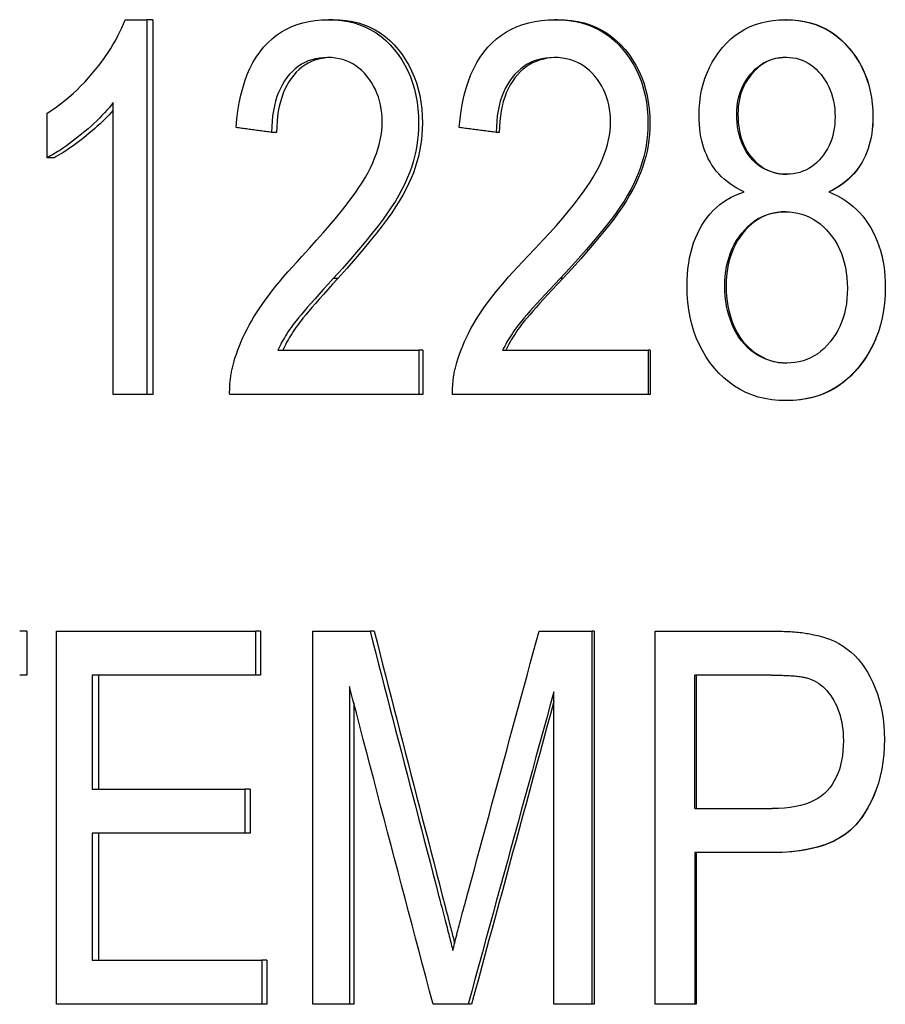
# Model space of a CAD drawing. Header units: millimetres. Extents: x 57 to 3778, y 24 to 492.
# Tile 14 of 16: x 436.7 to 442.59, y 349.5 to 356.2. Entities that reach past the tile are written whole.
import ezdxf

# ---------------------------------------------------------------- set-up
doc = ezdxf.new("R2010")
doc.units = ezdxf.units.MM
doc.layers.add('DETAIL', color=2, linetype='Continuous')

msp = doc.modelspace()

# ---------------------------------------------------------------- linework, layer by layer
at = {"layer": 'DETAIL'}
for p, q in [((437.4213, 356.196), (437.5687, 356.196)), ((437.5687, 356.196), (437.5687, 353.6463)), ((437.6096, 356.1959), (437.5687, 356.1959)), ((437.6096, 356.1959), (437.6096, 353.6463)), ((438.834, 356.1959), (438.8032, 356.1959)), ((440.3628, 356.1959), (440.3448, 356.1959)), ((441.9174, 356.1959), (441.9123, 356.1959)), ((437.34, 353.6463), (437.34, 355.6326)), ((436.8914, 355.257), (436.8914, 355.559)), ((438.4512, 355.4293), (438.4172, 355.4293)), ((439.9661, 355.4293), (439.9448, 355.4293)), ((436.9379, 355.257), (436.8914, 355.257)), ((438.8672, 354.4342), (438.8367, 354.4342)), ((440.3971, 354.4342), (440.3793, 354.4342)), ((438.4595, 353.9463), (439.4193, 353.9463)), ((439.4193, 353.9463), (439.4193, 353.6463)), ((439.4449, 353.9463), (439.4193, 353.9463)), ((439.4449, 353.9463), (439.4449, 353.6463)), ((439.9887, 353.9463), (440.9793, 353.9463)), ((440.9793, 353.9463), (440.9793, 353.6463)), ((440.992, 353.9463), (440.9793, 353.9463)), ((440.992, 353.9463), (440.992, 353.6463)), ((437.5687, 353.6463), (437.34, 353.6463)), ((437.6096, 353.6463), (437.5687, 353.6463)), ((439.4193, 353.6463), (438.1321, 353.6463)), ((439.4449, 353.6463), (439.4193, 353.6463)), ((440.9793, 353.6463), (439.6481, 353.6463)), ((440.992, 353.6463), (440.9793, 353.6463)), ((441.9212, 353.6037), (441.9162, 353.6037)), ((436.7521, 352.0363), (436.704, 352.0363)), ((436.7521, 352.0363), (436.7521, 351.7362)), ((436.9537, 352.0363), (438.3072, 352.0363)), ((436.9537, 349.4963), (436.9537, 352.0363)), ((438.3072, 352.0363), (438.3072, 351.7362)), ((438.3421, 352.0363), (438.3072, 352.0363)), ((438.3421, 352.0363), (438.3421, 351.7362)), ((438.6975, 352.0363), (439.0866, 352.0363)), ((438.6975, 349.4963), (438.6975, 352.0363)), ((439.1151, 352.0363), (439.0866, 352.0363)), ((440.2373, 352.0363), (440.5948, 352.0363)), ((440.5948, 352.0363), (440.5948, 349.4963)), ((440.6108, 352.0363), (440.5948, 352.0363)), ((440.6108, 352.0363), (440.6108, 349.4963)), ((441.0257, 352.0363), (441.7953, 352.0363)), ((441.0257, 349.4963), (441.0257, 352.0363)), ((436.7521, 351.7362), (436.704, 351.7362)), ((437.1959, 351.7362), (437.1959, 350.9599)), ((438.3072, 351.7362), (437.1959, 351.7362)), ((437.2399, 351.7362), (437.2399, 350.9599)), ((438.3421, 351.7362), (438.3072, 351.7362)), ((441.2953, 350.8282), (441.2953, 351.7362)), ((441.8168, 351.7362), (441.2953, 351.7362)), ((441.3055, 351.7362), (441.3055, 350.8282)), ((438.9465, 351.6588), (438.9465, 349.4963)), ((440.3371, 349.4963), (440.3371, 351.622)), ((438.9761, 351.5456), (438.9761, 349.4963)), ((437.1959, 350.9599), (438.236, 350.9599)), ((438.236, 350.9599), (438.236, 350.6598)), ((438.2714, 350.9599), (438.236, 350.9599)), ((438.2714, 350.9599), (438.2714, 350.6598)), ((441.2953, 350.8282), (441.8226, 350.8282)), ((437.1959, 350.6598), (437.1959, 349.7963)), ((438.236, 350.6598), (437.1959, 350.6598)), ((437.2399, 350.6598), (437.2399, 349.7963)), ((438.2714, 350.6598), (438.236, 350.6598)), ((441.2953, 350.5281), (441.2953, 349.4963)), ((441.8187, 350.5281), (441.2953, 350.5281)), ((441.3055, 350.5281), (441.3055, 349.4963)), ((441.8246, 350.5281), (441.8187, 350.5281)), ((437.1959, 349.7963), (438.3512, 349.7963)), ((438.3512, 349.7963), (438.3512, 349.4963)), ((438.3857, 349.7963), (438.3512, 349.7963)), ((438.3857, 349.7963), (438.3857, 349.4963)), ((438.3512, 349.4963), (436.9537, 349.4963)), ((438.3857, 349.4963), (438.3512, 349.4963)), ((438.9465, 349.4963), (438.6975, 349.4963)), ((438.9761, 349.4963), (438.9465, 349.4963)), ((439.7544, 349.4963), (439.5156, 349.4963)), ((439.7773, 349.4963), (439.7544, 349.4963)), ((440.5948, 349.4963), (440.3371, 349.4963)), ((440.6108, 349.4963), (440.5948, 349.4963)), ((441.2953, 349.4963), (441.0257, 349.4963)), ((441.3055, 349.4963), (441.2953, 349.4963))]:
    msp.add_line(p, q, dxfattribs=at)
at = {"layer": 'DETAIL', "flags": 128}
for points in [[(436.8914, 355.559), (436.9222, 355.5797), (436.9523, 355.6011), (436.9819, 355.6233), (437.0108, 355.6462), (437.0391, 355.6699), (437.0668, 355.6943), (437.0939, 355.7194), (437.1203, 355.7453), (437.1461, 355.7719), (437.1712, 355.7993), (437.1957, 355.8274), (437.2196, 355.8562), (437.2425, 355.8853), (437.2644, 355.9143), (437.2852, 355.9431), (437.3048, 355.9718), (437.3233, 356.0003), (437.3407, 356.0287), (437.357, 356.057), (437.3721, 356.0851), (437.3861, 356.113), (437.399, 356.1408), (437.4107, 356.1684), (437.4213, 356.196)], [(438.1758, 355.4622), (438.181, 355.5207), (438.1881, 355.5769), (438.197, 355.6306), (438.2079, 355.6821), (438.2206, 355.7311), (438.2353, 355.7778), (438.2518, 355.8221), (438.2703, 355.864), (438.2906, 355.9036), (438.3129, 355.9408), (438.337, 355.9757), (438.3631, 356.0082), (438.3909, 356.0382), (438.4203, 356.0655), (438.4514, 356.0903), (438.484, 356.1125), (438.5182, 356.132), (438.5541, 356.149), (438.5915, 356.1633), (438.6306, 356.1751), (438.6713, 356.1842), (438.7136, 356.1907), (438.7576, 356.1946), (438.8032, 356.196)], [(438.8032, 356.196), (438.8495, 356.1945), (438.8941, 356.1903), (438.9372, 356.1833), (438.9786, 356.1735), (439.0185, 356.1608), (439.0567, 356.1454), (439.0933, 356.1271), (439.1282, 356.106), (439.1616, 356.0821), (439.1932, 356.0555), (439.2233, 356.0259), (439.2517, 355.9936), (439.2781, 355.9592), (439.3022, 355.9235), (439.3241, 355.8864), (439.3436, 355.8479), (439.3609, 355.8081), (439.3759, 355.7669), (439.3886, 355.7243), (439.3989, 355.6804), (439.407, 355.6352), (439.4128, 355.5886), (439.4162, 355.5406), (439.4174, 355.4913)], [(438.834, 356.196), (438.8799, 356.1945), (438.9242, 356.1903), (438.9669, 356.1833), (439.008, 356.1735), (439.0475, 356.1608), (439.0854, 356.1454), (439.1217, 356.1271), (439.1563, 356.106), (439.1894, 356.0821), (439.2208, 356.0555), (439.2506, 356.0259), (439.2787, 355.9936), (439.3049, 355.9592), (439.3289, 355.9235), (439.3505, 355.8864), (439.3699, 355.8479), (439.3871, 355.8081), (439.4019, 355.7669), (439.4145, 355.7243), (439.4248, 355.6804), (439.4328, 355.6352), (439.4385, 355.5886), (439.4419, 355.5406), (439.4431, 355.4913)], [(439.6936, 355.4622), (439.699, 355.5207), (439.7064, 355.5769), (439.7158, 355.6306), (439.7271, 355.6821), (439.7403, 355.7311), (439.7556, 355.7778), (439.7728, 355.8221), (439.792, 355.864), (439.8132, 355.9036), (439.8363, 355.9408), (439.8614, 355.9757), (439.8885, 356.0082), (439.9175, 356.0382), (439.948, 356.0655), (439.9803, 356.0903), (440.0141, 356.1125), (440.0496, 356.132), (440.0868, 356.149), (440.1256, 356.1633), (440.1661, 356.1751), (440.2083, 356.1842), (440.2521, 356.1907), (440.2976, 356.1946), (440.3448, 356.196)], [(440.3448, 356.196), (440.3926, 356.1945), (440.4387, 356.1903), (440.4832, 356.1833), (440.5259, 356.1735), (440.567, 356.1608), (440.6064, 356.1454), (440.6441, 356.1271), (440.6801, 356.106), (440.7144, 356.0821), (440.747, 356.0555), (440.7779, 356.0259), (440.8071, 355.9936), (440.8343, 355.9592), (440.8591, 355.9235), (440.8815, 355.8864), (440.9016, 355.8479), (440.9194, 355.8081), (440.9347, 355.7669), (440.9477, 355.7243), (440.9584, 355.6804), (440.9667, 355.6352), (440.9726, 355.5886), (440.9761, 355.5406), (440.9773, 355.4913)], [(440.3628, 356.196), (440.4102, 356.1945), (440.456, 356.1903), (440.5, 356.1833), (440.5425, 356.1735), (440.5832, 356.1608), (440.6223, 356.1454), (440.6597, 356.1271), (440.6954, 356.106), (440.7294, 356.0821), (440.7617, 356.0555), (440.7924, 356.0259), (440.8213, 355.9936), (440.8483, 355.9592), (440.8729, 355.9235), (440.8951, 355.8864), (440.9151, 355.8479), (440.9326, 355.8081), (440.9479, 355.7669), (440.9608, 355.7243), (440.9714, 355.6804), (440.9796, 355.6352), (440.9854, 355.5886), (440.989, 355.5406), (440.9901, 355.4913)], [(441.3245, 355.5416), (441.3256, 355.5871), (441.3289, 355.6314), (441.3345, 355.6745), (441.3423, 355.7164), (441.3523, 355.757), (441.3645, 355.7964), (441.379, 355.8346), (441.3957, 355.8716), (441.4146, 355.9073), (441.4358, 355.9418), (441.4592, 355.9751), (441.4848, 356.0072), (441.5123, 356.0373), (441.5413, 356.0649), (441.5717, 356.0898), (441.6036, 356.1121), (441.637, 356.1317), (441.6719, 356.1488), (441.7083, 356.1632), (441.7461, 356.175), (441.7854, 356.1842), (441.8262, 356.1907), (441.8685, 356.1946), (441.9123, 356.196)], [(441.9123, 356.196), (441.9561, 356.1946), (441.9985, 356.1906), (442.0394, 356.1839), (442.0789, 356.1745), (442.117, 356.1625), (442.1537, 356.1478), (442.1889, 356.1304), (442.2227, 356.1103), (442.255, 356.0876), (442.2859, 356.0622), (442.3154, 356.0341), (442.3434, 356.0033), (442.3696, 355.9706), (442.3935, 355.9368), (442.4152, 355.9017), (442.4345, 355.8655), (442.4516, 355.8282), (442.4664, 355.7896), (442.4789, 355.7499), (442.4892, 355.7091), (442.4972, 355.667), (442.5029, 355.6238), (442.5063, 355.5794), (442.5074, 355.5338)], [(441.9174, 356.196), (441.9608, 356.1946), (442.0028, 356.1906), (442.0434, 356.1839), (442.0826, 356.1745), (442.1204, 356.1625), (442.1567, 356.1478), (442.1917, 356.1304), (442.2252, 356.1103), (442.2572, 356.0876), (442.2879, 356.0622), (442.3171, 356.0341), (442.345, 356.0033), (442.3709, 355.9706), (442.3946, 355.9368), (442.4161, 355.9017), (442.4353, 355.8655), (442.4522, 355.8282), (442.4669, 355.7896), (442.4793, 355.7499), (442.4895, 355.7091), (442.4974, 355.667), (442.5031, 355.6238), (442.5064, 355.5794), (442.5076, 355.5338)], [(438.7976, 355.9385), (438.7693, 355.9375), (438.742, 355.9347), (438.7157, 355.93), (438.6903, 355.9234), (438.6659, 355.9149), (438.6425, 355.9046), (438.62, 355.8923), (438.5985, 355.8782), (438.5779, 355.8622), (438.5583, 355.8444), (438.5397, 355.8246), (438.522, 355.8029), (438.5056, 355.7796), (438.4905, 355.7549), (438.4768, 355.7288), (438.4646, 355.7012), (438.4537, 355.6722), (438.4443, 355.6418), (438.4363, 355.6099), (438.4297, 355.5767), (438.4244, 355.542), (438.4206, 355.5058), (438.4182, 355.4683), (438.4172, 355.4293)], [(438.813, 355.9382), (438.7861, 355.9363), (438.7601, 355.9326), (438.735, 355.9271), (438.7109, 355.9198), (438.6876, 355.9107), (438.6653, 355.8998), (438.6439, 355.8871), (438.6234, 355.8726), (438.6038, 355.8563), (438.5852, 355.8383), (438.5674, 355.8184), (438.5505, 355.7967), (438.5349, 355.7736), (438.5206, 355.7491), (438.5077, 355.7233), (438.4961, 355.696), (438.4858, 355.6675), (438.4769, 355.6375), (438.4693, 355.6062), (438.463, 355.5736), (438.458, 355.5395), (438.4544, 355.5042), (438.4521, 355.4674), (438.4512, 355.4293)], [(439.1691, 355.499), (439.1683, 355.5296), (439.1662, 355.5593), (439.1626, 355.5882), (439.1576, 355.6163), (439.1512, 355.6436), (439.1433, 355.6701), (439.134, 355.6957), (439.1232, 355.7206), (439.1111, 355.7446), (439.0975, 355.7678), (439.0825, 355.7901), (439.066, 355.8117), (439.0485, 355.8319), (439.03, 355.8504), (439.0107, 355.8671), (438.9905, 355.8821), (438.9694, 355.8953), (438.9474, 355.9068), (438.9246, 355.9164), (438.901, 355.9244), (438.8764, 355.9305), (438.851, 355.9349), (438.8248, 355.9376), (438.7976, 355.9385)], [(440.339, 355.9385), (440.3097, 355.9375), (440.2815, 355.9347), (440.2542, 355.93), (440.228, 355.9234), (440.2027, 355.9149), (440.1784, 355.9046), (440.1551, 355.8923), (440.1328, 355.8782), (440.1115, 355.8622), (440.0912, 355.8444), (440.0719, 355.8246), (440.0536, 355.8029), (440.0365, 355.7796), (440.0209, 355.7549), (440.0067, 355.7288), (439.994, 355.7012), (439.9827, 355.6722), (439.9729, 355.6418), (439.9646, 355.6099), (439.9577, 355.5767), (439.9523, 355.542), (439.9483, 355.5058), (439.9458, 355.4683), (439.9448, 355.4293)], [(440.348, 355.9384), (440.3197, 355.9369), (440.2923, 355.9336), (440.2659, 355.9284), (440.2404, 355.9214), (440.2159, 355.9126), (440.1924, 355.9019), (440.1698, 355.8894), (440.1482, 355.8751), (440.1276, 355.8589), (440.1079, 355.8409), (440.0891, 355.8211), (440.0713, 355.7995), (440.0548, 355.7762), (440.0397, 355.7516), (440.026, 355.7257), (440.0137, 355.6983), (440.0028, 355.6695), (439.9933, 355.6394), (439.9853, 355.6078), (439.9786, 355.5749), (439.9734, 355.5406), (439.9696, 355.5049), (439.9671, 355.4678), (439.9661, 355.4293)], [(440.7221, 355.499), (440.7214, 355.5296), (440.7192, 355.5593), (440.7155, 355.5882), (440.7103, 355.6163), (440.7037, 355.6436), (440.6956, 355.6701), (440.686, 355.6957), (440.675, 355.7206), (440.6624, 355.7446), (440.6484, 355.7678), (440.633, 355.7901), (440.616, 355.8117), (440.5979, 355.8319), (440.5789, 355.8504), (440.559, 355.8671), (440.5381, 355.8821), (440.5164, 355.8953), (440.4937, 355.9068), (440.4702, 355.9164), (440.4458, 355.9244), (440.4204, 355.9305), (440.3942, 355.9349), (440.367, 355.9376), (440.339, 355.9385)], [(441.5811, 355.5532), (441.5818, 355.5794), (441.5837, 355.6049), (441.587, 355.6298), (441.5916, 355.6541), (441.5975, 355.6778), (441.6047, 355.7008), (441.6132, 355.7233), (441.6231, 355.7451), (441.6342, 355.7663), (441.6467, 355.7869), (441.6605, 355.8068), (441.6755, 355.8262), (441.6916, 355.8444), (441.7085, 355.8611), (441.726, 355.8761), (441.7443, 355.8896), (441.7632, 355.9015), (441.7829, 355.9118), (441.8033, 355.9206), (441.8245, 355.9277), (441.8463, 355.9333), (441.8689, 355.9372), (441.8922, 355.9396), (441.9162, 355.9404)], [(441.9187, 355.9404), (441.895, 355.9394), (441.8721, 355.9369), (441.8499, 355.9328), (441.8284, 355.9271), (441.8076, 355.9199), (441.7875, 355.9111), (441.7681, 355.9007), (441.7494, 355.8887), (441.7314, 355.8752), (441.7142, 355.8601), (441.6976, 355.8434), (441.6817, 355.8252), (441.6669, 355.8059), (441.6534, 355.786), (441.6411, 355.7655), (441.6302, 355.7443), (441.6205, 355.7226), (441.6121, 355.7002), (441.6051, 355.6772), (441.5993, 355.6537), (441.5947, 355.6295), (441.5915, 355.6047), (441.5896, 355.5792), (441.5889, 355.5532)], [(441.9162, 355.9404), (441.9396, 355.9396), (441.9623, 355.9371), (441.9844, 355.9331), (442.0059, 355.9274), (442.0267, 355.9201), (442.0468, 355.9111), (442.0663, 355.9005), (442.0852, 355.8883), (442.1034, 355.8745), (442.121, 355.8591), (442.1379, 355.842), (442.1541, 355.8233), (442.1694, 355.8034), (442.1834, 355.7828), (442.196, 355.7614), (442.2073, 355.7393), (442.2172, 355.7164), (442.2259, 355.6928), (442.2332, 355.6685), (442.2391, 355.6434), (442.2438, 355.6176), (442.2471, 355.5911), (442.2491, 355.5638), (442.2498, 355.5358)], [(437.34, 355.6326), (437.3262, 355.6148), (437.3116, 355.5971), (437.2963, 355.5793), (437.2803, 355.5615), (437.2635, 355.5437), (437.2461, 355.5259), (437.228, 355.508), (437.2091, 355.4902), (437.1896, 355.4723), (437.1693, 355.4544), (437.1484, 355.4366), (437.1268, 355.4187), (437.105, 355.4011), (437.0836, 355.3843), (437.0626, 355.3683), (437.042, 355.3529), (437.0218, 355.3384), (437.002, 355.3245), (436.9826, 355.3114), (436.9636, 355.2991), (436.9449, 355.2874), (436.9267, 355.2766), (436.9088, 355.2664), (436.8914, 355.257)], [(437.34, 355.5799), (437.3262, 355.5643), (437.3118, 355.5487), (437.2968, 355.5331), (437.2814, 355.5175), (437.2654, 355.5018), (437.2488, 355.4862), (437.2317, 355.4705), (437.2141, 355.4549), (437.196, 355.4392), (437.1773, 355.4235), (437.1583, 355.4079), (437.1395, 355.3929), (437.1211, 355.3785), (437.1029, 355.3646), (437.0851, 355.3513), (437.0675, 355.3385), (437.0503, 355.3263), (437.0334, 355.3147), (437.0167, 355.3037), (437.0004, 355.2932), (436.9843, 355.2833), (436.9686, 355.274), (436.9531, 355.2652), (436.9379, 355.257)], [(441.9181, 355.1447), (441.8935, 355.1455), (441.8697, 355.1479), (441.8466, 355.1518), (441.8244, 355.1574), (441.8029, 355.1645), (441.7822, 355.1733), (441.7623, 355.1836), (441.7432, 355.1955), (441.7248, 355.209), (441.7073, 355.224), (441.6905, 355.2407), (441.6746, 355.2589), (441.6596, 355.2784), (441.646, 355.2988), (441.6337, 355.3202), (441.6227, 355.3424), (441.6129, 355.3655), (441.6045, 355.3896), (441.5973, 355.4146), (441.5915, 355.4405), (441.587, 355.4673), (441.5837, 355.495), (441.5818, 355.5237), (441.5811, 355.5532)], [(441.5889, 355.5532), (441.5896, 355.5238), (441.5915, 355.4953), (441.5947, 355.4676), (441.5991, 355.4409), (441.6049, 355.4151), (441.6119, 355.3902), (441.6202, 355.3663), (441.6298, 355.3432), (441.6406, 355.321), (441.6527, 355.2997), (441.6661, 355.2794), (441.6808, 355.2599), (441.6966, 355.2417), (441.7131, 355.225), (441.7303, 355.2099), (441.7484, 355.1963), (441.7672, 355.1844), (441.7868, 355.174), (441.8072, 355.1652), (441.8283, 355.158), (441.8502, 355.1523), (441.8729, 355.1482), (441.8964, 355.1457), (441.9206, 355.1447)], [(438.6235, 354.5852), (438.6748, 354.641), (438.7233, 354.6948), (438.7691, 354.7466), (438.8121, 354.7965), (438.8523, 354.8443), (438.8897, 354.8901), (438.9243, 354.934), (438.956, 354.9759), (438.985, 355.0157), (439.0111, 355.0536), (439.0344, 355.0895), (439.0548, 355.1234), (439.073, 355.1562), (439.0897, 355.1887), (439.1048, 355.2209), (439.1182, 355.2529), (439.1302, 355.2846), (439.1405, 355.316), (439.1492, 355.3472), (439.1564, 355.3781), (439.1619, 355.4087), (439.1659, 355.4391), (439.1683, 355.4692), (439.1691, 355.499)], [(439.4174, 355.4913), (439.4166, 355.4531), (439.4143, 355.4151), (439.4105, 355.3774), (439.4051, 355.3398), (439.3982, 355.3023), (439.3898, 355.2651), (439.3798, 355.228), (439.3683, 355.1912), (439.3551, 355.1541), (439.3398, 355.1166), (439.3226, 355.0786), (439.3034, 355.0402), (439.2822, 355.0012), (439.2589, 354.9618), (439.2338, 354.9218), (439.2066, 354.8814), (439.1762, 354.8389), (439.1412, 354.7925), (439.1017, 354.7423), (439.0576, 354.6883), (439.0091, 354.6305), (438.9561, 354.5689), (438.8986, 354.5035), (438.8367, 354.4342)], [(439.4431, 355.4913), (439.4423, 355.4531), (439.44, 355.4151), (439.4362, 355.3774), (439.4309, 355.3398), (439.4241, 355.3023), (439.4157, 355.2651), (439.4058, 355.228), (439.3944, 355.1912), (439.3813, 355.1541), (439.3662, 355.1166), (439.3491, 355.0786), (439.33, 355.0402), (439.309, 355.0012), (439.286, 354.9618), (439.261, 354.9218), (439.234, 354.8814), (439.2038, 354.8389), (439.1692, 354.7925), (439.13, 354.7423), (439.0863, 354.6883), (439.0382, 354.6305), (438.9856, 354.5689), (438.9286, 354.5035), (438.8672, 354.4342)], [(440.1588, 354.5852), (440.2119, 354.641), (440.2621, 354.6948), (440.3095, 354.7466), (440.3539, 354.7965), (440.3955, 354.8443), (440.4341, 354.8901), (440.4698, 354.934), (440.5026, 354.9759), (440.5325, 355.0157), (440.5594, 355.0536), (440.5834, 355.0895), (440.6045, 355.1234), (440.6233, 355.1562), (440.6404, 355.1887), (440.6559, 355.2209), (440.6698, 355.2529), (440.6821, 355.2846), (440.6927, 355.316), (440.7017, 355.3472), (440.7091, 355.3781), (440.7148, 355.4087), (440.7189, 355.4391), (440.7213, 355.4692), (440.7221, 355.499)], [(440.9773, 355.4913), (440.9765, 355.4531), (440.9742, 355.4151), (440.9702, 355.3774), (440.9647, 355.3398), (440.9577, 355.3023), (440.949, 355.2651), (440.9388, 355.228), (440.927, 355.1912), (440.9134, 355.1541), (440.8977, 355.1166), (440.88, 355.0786), (440.8603, 355.0402), (440.8385, 355.0012), (440.8146, 354.9618), (440.7887, 354.9218), (440.7607, 354.8814), (440.7294, 354.8389), (440.6934, 354.7925), (440.6527, 354.7423), (440.6074, 354.6883), (440.5573, 354.6305), (440.5026, 354.5689), (440.4433, 354.5035), (440.3793, 354.4342)], [(440.9901, 355.4913), (440.9893, 355.4531), (440.987, 355.4151), (440.9831, 355.3774), (440.9776, 355.3398), (440.9706, 355.3023), (440.962, 355.2651), (440.9519, 355.228), (440.9402, 355.1912), (440.9267, 355.1541), (440.9112, 355.1166), (440.8936, 355.0786), (440.874, 355.0402), (440.8524, 355.0012), (440.8287, 354.9618), (440.8031, 354.9218), (440.7753, 354.8814), (440.7443, 354.8389), (440.7086, 354.7925), (440.6682, 354.7423), (440.6232, 354.6883), (440.5736, 354.6305), (440.5194, 354.5689), (440.4605, 354.5035), (440.3971, 354.4342)], [(441.6317, 355.0247), (441.606, 355.037), (441.5815, 355.0502), (441.5581, 355.0643), (441.5358, 355.0791), (441.5147, 355.0948), (441.4948, 355.1113), (441.476, 355.1287), (441.4584, 355.1469), (441.4419, 355.1659), (441.4265, 355.1857), (441.4123, 355.2064), (441.3993, 355.228), (441.3873, 355.2502), (441.3764, 355.2732), (441.3665, 355.2969), (441.3577, 355.3213), (441.3499, 355.3464), (441.3432, 355.3722), (441.3375, 355.3987), (441.3328, 355.4259), (441.3291, 355.4537), (441.3265, 355.4823), (441.325, 355.5116), (441.3245, 355.5416)], [(442.2498, 355.5358), (442.2491, 355.5087), (442.2472, 355.4824), (442.244, 355.4567), (442.2395, 355.4318), (442.2337, 355.4076), (442.2266, 355.3841), (442.2182, 355.3613), (442.2086, 355.3392), (442.1976, 355.3178), (442.1854, 355.2971), (442.1719, 355.2772), (442.1571, 355.258), (442.1412, 355.2399), (442.1247, 355.2234), (442.1074, 355.2084), (442.0893, 355.1951), (442.0705, 355.1833), (442.051, 355.173), (442.0307, 355.1644), (442.0097, 355.1573), (441.9879, 355.1518), (441.9654, 355.1479), (441.9421, 355.1455), (441.9181, 355.1447)], [(442.5074, 355.5338), (442.5069, 355.5048), (442.5054, 355.4764), (442.5028, 355.4486), (442.4992, 355.4215), (442.4945, 355.3949), (442.4889, 355.369), (442.4822, 355.3438), (442.4744, 355.3192), (442.4657, 355.2952), (442.4559, 355.2718), (442.4451, 355.2491), (442.4332, 355.227), (442.4203, 355.2056), (442.4063, 355.1851), (442.3913, 355.1653), (442.3751, 355.1464), (442.3579, 355.1283), (442.3395, 355.1111), (442.3201, 355.0946), (442.2996, 355.079), (442.2781, 355.0642), (442.2554, 355.0502), (442.2317, 355.037), (442.2068, 355.0247)], [(442.5076, 355.5338), (442.5071, 355.5048), (442.5055, 355.4764), (442.503, 355.4486), (442.4994, 355.4215), (442.4948, 355.3949), (442.4892, 355.369), (442.4825, 355.3438), (442.4749, 355.3192), (442.4662, 355.2952), (442.4565, 355.2718), (442.4458, 355.2491), (442.434, 355.227), (442.4212, 355.2056), (442.4073, 355.1851), (442.3924, 355.1653), (442.3764, 355.1464), (442.3593, 355.1283), (442.3411, 355.1111), (442.3218, 355.0946), (442.3015, 355.079), (442.2801, 355.0642), (442.2576, 355.0502), (442.2341, 355.037), (442.2095, 355.0247)], [(438.4172, 355.4293), (438.4071, 355.4307), (438.397, 355.432), (438.3869, 355.4334), (438.3768, 355.4348), (438.3668, 355.4362), (438.3567, 355.4375), (438.3466, 355.4389), (438.3365, 355.4403), (438.3265, 355.4416), (438.3164, 355.443), (438.3063, 355.4444), (438.2963, 355.4458), (438.2862, 355.4471), (438.2762, 355.4485), (438.2661, 355.4499), (438.2561, 355.4512), (438.246, 355.4526), (438.236, 355.454), (438.2259, 355.4554), (438.2159, 355.4567), (438.2059, 355.4581), (438.1958, 355.4595), (438.1858, 355.4608), (438.1758, 355.4622)], [(439.9448, 355.4293), (439.9343, 355.4307), (439.9238, 355.432), (439.9133, 355.4334), (439.9028, 355.4348), (439.8924, 355.4362), (439.8819, 355.4375), (439.8714, 355.4389), (439.8609, 355.4403), (439.8505, 355.4416), (439.84, 355.443), (439.8295, 355.4444), (439.8191, 355.4458), (439.8086, 355.4471), (439.7981, 355.4485), (439.7877, 355.4499), (439.7772, 355.4512), (439.7668, 355.4526), (439.7563, 355.454), (439.7459, 355.4554), (439.7354, 355.4567), (439.725, 355.4581), (439.7145, 355.4595), (439.7041, 355.4608), (439.6936, 355.4622)], [(441.2429, 354.3819), (441.2436, 354.4227), (441.2457, 354.4623), (441.2492, 354.5008), (441.2541, 354.5382), (441.2604, 354.5745), (441.2682, 354.6097), (441.2773, 354.6437), (441.2878, 354.6766), (441.2997, 354.7085), (441.313, 354.7392), (441.3278, 354.7687), (441.3439, 354.7972), (441.3613, 354.8244), (441.38, 354.85), (441.3998, 354.8742), (441.4208, 354.8969), (441.443, 354.9181), (441.4663, 354.9378), (441.4909, 354.956), (441.5167, 354.9727), (441.5437, 354.988), (441.5718, 355.0017), (441.6012, 355.0139), (441.6317, 355.0247)], [(442.2068, 355.0247), (442.2374, 355.0114), (442.2668, 354.9969), (442.295, 354.981), (442.3219, 354.9638), (442.3475, 354.9453), (442.372, 354.9255), (442.3952, 354.9043), (442.4172, 354.8819), (442.4379, 354.8581), (442.4574, 354.833), (442.4757, 354.8066), (442.4928, 354.7788), (442.5085, 354.75), (442.5229, 354.7202), (442.5359, 354.6895), (442.5475, 354.6579), (442.5578, 354.6254), (442.5667, 354.592), (442.5742, 354.5577), (442.5804, 354.5224), (442.5852, 354.4862), (442.5886, 354.4492), (442.5907, 354.4112), (442.5914, 354.3723)], [(441.4994, 354.38), (441.5002, 354.416), (441.5026, 354.4509), (441.5066, 354.4848), (441.5123, 354.5177), (441.5195, 354.5495), (441.5283, 354.5804), (441.5388, 354.6102), (441.5509, 354.639), (441.5645, 354.6668), (441.5798, 354.6935), (441.5967, 354.7193), (441.6152, 354.744), (441.6349, 354.7672), (441.6556, 354.7883), (441.6771, 354.8075), (441.6995, 354.8246), (441.7227, 354.8398), (441.7469, 354.8529), (441.7719, 354.864), (441.7978, 354.873), (441.8246, 354.8801), (441.8523, 354.8851), (441.8809, 354.8882), (441.9103, 354.8892)], [(441.9129, 354.8892), (441.8839, 354.888), (441.8557, 354.8848), (441.8284, 354.8796), (441.802, 354.8725), (441.7764, 354.8633), (441.7518, 354.8521), (441.7279, 354.8389), (441.705, 354.8237), (441.6829, 354.8065), (441.6617, 354.7873), (441.6414, 354.7661), (441.6219, 354.7429), (441.6037, 354.7183), (441.5871, 354.6926), (441.572, 354.6659), (441.5586, 354.6382), (441.5467, 354.6095), (441.5364, 354.5797), (441.5277, 354.549), (441.5206, 354.5172), (441.515, 354.4844), (441.5111, 354.4506), (441.5087, 354.4158), (441.5079, 354.38)], [(441.9103, 354.8892), (441.9401, 354.8881), (441.9691, 354.8851), (441.9972, 354.88), (442.0245, 354.8728), (442.051, 354.8636), (442.0766, 354.8524), (442.1014, 354.8391), (442.1253, 354.8238), (442.1484, 354.8064), (442.1707, 354.787), (442.1921, 354.7655), (442.2127, 354.742), (442.232, 354.717), (442.2497, 354.6908), (442.2656, 354.6635), (442.2799, 354.6351), (442.2925, 354.6056), (442.3034, 354.5751), (442.3127, 354.5434), (442.3202, 354.5106), (442.3261, 354.4767), (442.3303, 354.4417), (442.3328, 354.4056), (442.3337, 354.3684)], [(438.1594, 353.8631), (438.168, 353.8918), (438.1774, 353.9203), (438.1875, 353.9488), (438.1985, 353.9772), (438.2102, 354.0055), (438.2227, 354.0337), (438.2361, 354.0618), (438.2502, 354.0898), (438.2651, 354.1177), (438.2808, 354.1456), (438.2973, 354.1733), (438.3146, 354.2009), (438.3329, 354.2289), (438.3526, 354.2576), (438.3736, 354.287), (438.396, 354.3172), (438.4197, 354.3481), (438.4448, 354.3798), (438.4712, 354.4122), (438.4989, 354.4453), (438.528, 354.4792), (438.5585, 354.5138), (438.5903, 354.5491), (438.6235, 354.5852)], [(439.6766, 353.8631), (439.6855, 353.8918), (439.6953, 353.9203), (439.7059, 353.9488), (439.7173, 353.9772), (439.7295, 354.0055), (439.7425, 354.0337), (439.7564, 354.0618), (439.7711, 354.0898), (439.7866, 354.1177), (439.8029, 354.1456), (439.8201, 354.1733), (439.8381, 354.2009), (439.8572, 354.2289), (439.8776, 354.2576), (439.8995, 354.287), (439.9227, 354.3172), (439.9474, 354.3481), (439.9734, 354.3798), (440.0008, 354.4122), (440.0296, 354.4453), (440.0598, 354.4792), (440.0914, 354.5138), (440.1244, 354.5491), (440.1588, 354.5852)], [(438.8367, 354.4342), (438.8018, 354.3962), (438.7691, 354.3603), (438.7386, 354.3265), (438.7102, 354.2947), (438.6839, 354.265), (438.6598, 354.2375), (438.6378, 354.212), (438.618, 354.1886), (438.6002, 354.1672), (438.5847, 354.148), (438.5712, 354.1308), (438.5598, 354.1157), (438.5497, 354.1017), (438.5399, 354.0876), (438.5304, 354.0736), (438.5212, 354.0595), (438.5124, 354.0454), (438.5039, 354.0313), (438.4957, 354.0172), (438.4878, 354.003), (438.4802, 353.9889), (438.473, 353.9747), (438.4661, 353.9605), (438.4595, 353.9463)], [(438.8672, 354.4342), (438.8326, 354.3962), (438.8002, 354.3603), (438.7699, 354.3265), (438.7417, 354.2947), (438.7157, 354.265), (438.6918, 354.2375), (438.67, 354.212), (438.6503, 354.1886), (438.6327, 354.1672), (438.6172, 354.148), (438.6039, 354.1308), (438.5926, 354.1157), (438.5826, 354.1017), (438.5728, 354.0876), (438.5634, 354.0736), (438.5543, 354.0595), (438.5456, 354.0454), (438.5371, 354.0313), (438.529, 354.0172), (438.5212, 354.003), (438.5137, 353.9889), (438.5065, 353.9747), (438.4996, 353.9605), (438.4931, 353.9463)], [(440.3793, 354.4342), (440.3433, 354.3962), (440.3095, 354.3603), (440.2779, 354.3265), (440.2485, 354.2947), (440.2213, 354.265), (440.1964, 354.2375), (440.1736, 354.212), (440.153, 354.1886), (440.1347, 354.1672), (440.1185, 354.148), (440.1046, 354.1308), (440.0928, 354.1157), (440.0823, 354.1017), (440.0721, 354.0876), (440.0623, 354.0736), (440.0527, 354.0595), (440.0436, 354.0454), (440.0347, 354.0313), (440.0262, 354.0172), (440.018, 354.003), (440.0102, 353.9889), (440.0027, 353.9747), (439.9955, 353.9605), (439.9887, 353.9463)], [(440.3971, 354.4342), (440.3613, 354.3962), (440.3278, 354.3603), (440.2965, 354.3265), (440.2673, 354.2947), (440.2404, 354.265), (440.2156, 354.2375), (440.1931, 354.212), (440.1727, 354.1886), (440.1545, 354.1672), (440.1384, 354.148), (440.1246, 354.1308), (440.1129, 354.1157), (440.1025, 354.1017), (440.0924, 354.0876), (440.0826, 354.0736), (440.0732, 354.0595), (440.0641, 354.0454), (440.0553, 354.0313), (440.0469, 354.0172), (440.0388, 354.003), (440.031, 353.9889), (440.0235, 353.9747), (440.0164, 353.9605), (440.0096, 353.9463)], [(441.9162, 353.6037), (441.8666, 353.6052), (441.8187, 353.6099), (441.7724, 353.6176), (441.7277, 353.6284), (441.6846, 353.6423), (441.6432, 353.6593), (441.6033, 353.6794), (441.5651, 353.7026), (441.5285, 353.7289), (441.4935, 353.7583), (441.4602, 353.7908), (441.4284, 353.8263), (441.3988, 353.8642), (441.3717, 353.9036), (441.3472, 353.9445), (441.3253, 353.987), (441.306, 354.031), (441.2893, 354.0765), (441.2751, 354.1236), (441.2635, 354.1722), (441.2545, 354.2223), (441.2481, 354.274), (441.2442, 354.3272), (441.2429, 354.3819)], [(441.9181, 353.8592), (441.8896, 353.8603), (441.8615, 353.8635), (441.8338, 353.8689), (441.8065, 353.8764), (441.7797, 353.8861), (441.7533, 353.8979), (441.7274, 353.9118), (441.7018, 353.928), (441.6773, 353.946), (441.6544, 353.9658), (441.633, 353.9874), (441.6132, 354.0107), (441.5951, 354.0358), (441.5785, 354.0626), (441.5634, 354.0912), (441.55, 354.1215), (441.5381, 354.1529), (441.5279, 354.1845), (441.5192, 354.2164), (441.5121, 354.2486), (441.5065, 354.281), (441.5026, 354.3138), (441.5002, 354.3467), (441.4994, 354.38)], [(441.5079, 354.38), (441.5087, 354.3469), (441.511, 354.314), (441.5149, 354.2814), (441.5204, 354.2491), (441.5274, 354.217), (441.5359, 354.1852), (441.546, 354.1537), (441.5577, 354.1224), (441.5709, 354.0921), (441.5857, 354.0636), (441.6021, 354.0368), (441.62, 354.0117), (441.6395, 353.9884), (441.6605, 353.9668), (441.6831, 353.947), (441.7072, 353.9289), (441.7325, 353.9128), (441.7581, 353.8987), (441.7841, 353.8868), (441.8106, 353.877), (441.8375, 353.8694), (441.8648, 353.8639), (441.8926, 353.8605), (441.9208, 353.8592)], [(442.5914, 354.3723), (442.5901, 354.3188), (442.5862, 354.2667), (442.5797, 354.2161), (442.5706, 354.1669), (442.559, 354.1192), (442.5447, 354.0729), (442.5279, 354.028), (442.5085, 353.9846), (442.4865, 353.9427), (442.4619, 353.9021), (442.4347, 353.863), (442.4049, 353.8253), (442.3731, 353.7899), (442.3396, 353.7576), (442.3045, 353.7284), (442.2678, 353.7022), (442.2294, 353.6791), (442.1895, 353.6591), (442.148, 353.6422), (442.1048, 353.6283), (442.0601, 353.6175), (442.0137, 353.6098), (441.9657, 353.6052), (441.9162, 353.6037)], [(442.3337, 354.3684), (442.3329, 354.3321), (442.3304, 354.2969), (442.3264, 354.2628), (442.3207, 354.2298), (442.3134, 354.1977), (442.3044, 354.1668), (442.2938, 354.1369), (442.2816, 354.1081), (442.2678, 354.0803), (442.2524, 354.0537), (442.2353, 354.028), (442.2166, 354.0035), (442.1966, 353.9804), (442.1758, 353.9594), (442.154, 353.9404), (442.1314, 353.9233), (442.1078, 353.9083), (442.0834, 353.8953), (442.0581, 353.8843), (442.0319, 353.8753), (442.0048, 353.8682), (441.9768, 353.8632), (441.9479, 353.8602), (441.9181, 353.8592)], [(442.5266, 354.025), (442.5132, 353.9943), (442.4985, 353.9643), (442.4825, 353.935), (442.4652, 353.9064), (442.4466, 353.8786), (442.4268, 353.8515), (442.4057, 353.8251), (442.3836, 353.7998), (442.3606, 353.776), (442.3369, 353.7538), (442.3124, 353.7331), (442.287, 353.714), (442.2609, 353.6964), (442.234, 353.6803), (442.2063, 353.6657), (442.1778, 353.6527), (442.1485, 353.6412), (442.1184, 353.6313), (442.0875, 353.6228), (442.0558, 353.6159), (442.0234, 353.6106), (441.9901, 353.6067), (441.9561, 353.6044), (441.9212, 353.6037)], [(438.1321, 353.6463), (438.132, 353.6556), (438.132, 353.6649), (438.1321, 353.6742), (438.1324, 353.6835), (438.1327, 353.6927), (438.1331, 353.7019), (438.1337, 353.7111), (438.1343, 353.7203), (438.1351, 353.7294), (438.136, 353.7385), (438.1369, 353.7476), (438.138, 353.7566), (438.1392, 353.7656), (438.1405, 353.7746), (438.1419, 353.7836), (438.1434, 353.7925), (438.1451, 353.8015), (438.1468, 353.8103), (438.1486, 353.8192), (438.1506, 353.828), (438.1526, 353.8368), (438.1548, 353.8456), (438.157, 353.8544), (438.1594, 353.8631)], [(439.6481, 353.6463), (439.648, 353.6556), (439.648, 353.6649), (439.6481, 353.6742), (439.6484, 353.6835), (439.6487, 353.6927), (439.6492, 353.7019), (439.6497, 353.7111), (439.6504, 353.7203), (439.6512, 353.7294), (439.6521, 353.7385), (439.6531, 353.7476), (439.6543, 353.7566), (439.6555, 353.7656), (439.6569, 353.7746), (439.6583, 353.7836), (439.6599, 353.7925), (439.6616, 353.8015), (439.6634, 353.8103), (439.6653, 353.8192), (439.6673, 353.828), (439.6695, 353.8368), (439.6717, 353.8456), (439.6741, 353.8544), (439.6766, 353.8631)], [(439.0866, 352.0363), (439.106, 351.9613), (439.1253, 351.8864), (439.1447, 351.8115), (439.1641, 351.7365), (439.1834, 351.6616), (439.2028, 351.5866), (439.2222, 351.5117), (439.2416, 351.4368), (439.2611, 351.3618), (439.2805, 351.2869), (439.2999, 351.2119), (439.3194, 351.137), (439.3388, 351.0621), (439.3583, 350.9871), (439.3778, 350.9122), (439.3972, 350.8373), (439.4167, 350.7623), (439.4362, 350.6874), (439.4557, 350.6124), (439.4753, 350.5375), (439.4948, 350.4626), (439.5143, 350.3876), (439.5339, 350.3127), (439.5534, 350.2377)], [(439.1151, 352.0363), (439.1342, 351.9613), (439.1534, 351.8864), (439.1726, 351.8115), (439.1919, 351.7365), (439.2111, 351.6616), (439.2303, 351.5866), (439.2495, 351.5117), (439.2688, 351.4368), (439.2881, 351.3618), (439.3073, 351.2869), (439.3266, 351.2119), (439.3459, 351.137), (439.3652, 351.0621), (439.3845, 350.9871), (439.4038, 350.9122), (439.4231, 350.8373), (439.4424, 350.7623), (439.4618, 350.6874), (439.4811, 350.6124), (439.5005, 350.5375), (439.5198, 350.4626), (439.5392, 350.3876), (439.5586, 350.3127), (439.578, 350.2377)], [(439.7563, 350.2687), (439.7763, 350.3424), (439.7962, 350.416), (439.8162, 350.4897), (439.8362, 350.5633), (439.8562, 350.637), (439.8762, 350.7106), (439.8962, 350.7843), (439.9162, 350.8579), (439.9362, 350.9316), (439.9562, 351.0052), (439.9763, 351.0788), (439.9963, 351.1525), (440.0163, 351.2261), (440.0364, 351.2998), (440.0565, 351.3734), (440.0765, 351.4471), (440.0966, 351.5207), (440.1167, 351.5944), (440.1368, 351.668), (440.1569, 351.7417), (440.177, 351.8153), (440.1971, 351.889), (440.2172, 351.9626), (440.2373, 352.0363)], [(441.7953, 352.0363), (441.8121, 352.0362), (441.8285, 352.0361), (441.8445, 352.0359), (441.8602, 352.0356), (441.8756, 352.0352), (441.8907, 352.0347), (441.9055, 352.0341), (441.9199, 352.0335), (441.9339, 352.0327), (441.9477, 352.0319), (441.9611, 352.031), (441.9742, 352.03), (441.9869, 352.0289), (441.9994, 352.0277), (442.0115, 352.0264), (442.0232, 352.0251), (442.0346, 352.0236), (442.0457, 352.0221), (442.0565, 352.0205), (442.0669, 352.0188), (442.077, 352.017), (442.0868, 352.0151), (442.0963, 352.0132), (442.1054, 352.0111)], [(442.1054, 352.0111), (442.1426, 352.0025), (442.1783, 351.9921), (442.2124, 351.98), (442.2449, 351.9661), (442.2758, 351.9505), (442.3051, 351.9331), (442.3329, 351.9139), (442.3591, 351.893), (442.3838, 351.8701), (442.4074, 351.845), (442.4297, 351.8177), (442.4508, 351.7882), (442.4707, 351.7565), (442.4894, 351.7226), (442.5068, 351.6864), (442.523, 351.6481), (442.5377, 351.6082), (442.5504, 351.5672), (442.5611, 351.5253), (442.5699, 351.4823), (442.5767, 351.4384), (442.5816, 351.3935), (442.5845, 351.3475), (442.5855, 351.3006)], [(441.8168, 351.7362), (441.832, 351.7362), (441.8468, 351.736), (441.8612, 351.7358), (441.8752, 351.7355), (441.8889, 351.7352), (441.902, 351.7347), (441.9148, 351.7342), (441.9272, 351.7336), (441.9392, 351.7329), (441.9508, 351.7322), (441.962, 351.7313), (441.9727, 351.7304), (441.9831, 351.7294), (441.993, 351.7283), (442.0026, 351.7271), (442.0117, 351.7259), (442.0205, 351.7245), (442.0288, 351.7231), (442.0367, 351.7216), (442.0442, 351.7201), (442.0514, 351.7184), (442.0581, 351.7167), (442.0644, 351.7149), (442.0702, 351.713)], [(442.0702, 351.713), (442.0875, 351.7066), (442.1043, 351.6991), (442.1204, 351.6906), (442.136, 351.6809), (442.1511, 351.6701), (442.1656, 351.6583), (442.1796, 351.6453), (442.1929, 351.6312), (442.2058, 351.616), (442.2181, 351.5998), (442.2298, 351.5824), (442.241, 351.5639), (442.2514, 351.5445), (442.261, 351.5246), (442.2696, 351.504), (442.2773, 351.4828), (442.2841, 351.461), (442.29, 351.4385), (442.295, 351.4155), (442.2991, 351.3918), (442.3023, 351.3675), (442.3045, 351.3426), (442.3059, 351.3171), (442.3064, 351.2909)], [(439.5156, 349.4963), (439.4917, 349.5864), (439.4679, 349.6765), (439.444, 349.7666), (439.4202, 349.8567), (439.3964, 349.9468), (439.3726, 350.0369), (439.3488, 350.127), (439.325, 350.2171), (439.3013, 350.3072), (439.2775, 350.3973), (439.2538, 350.4874), (439.2301, 350.5775), (439.2064, 350.6676), (439.1827, 350.7577), (439.159, 350.8478), (439.1353, 350.9379), (439.1117, 351.028), (439.088, 351.1181), (439.0644, 351.2082), (439.0408, 351.2983), (439.0172, 351.3884), (438.9936, 351.4785), (438.9701, 351.5686), (438.9465, 351.6588)], [(440.3371, 351.622), (440.3127, 351.5334), (440.2883, 351.4448), (440.2639, 351.3563), (440.2396, 351.2677), (440.2152, 351.1791), (440.1909, 351.0905), (440.1665, 351.002), (440.1422, 350.9134), (440.1179, 350.8248), (440.0936, 350.7363), (440.0693, 350.6477), (440.045, 350.5591), (440.0207, 350.4705), (439.9965, 350.382), (439.9722, 350.2934), (439.948, 350.2048), (439.9237, 350.1163), (439.8995, 350.0277), (439.8753, 349.9391), (439.8511, 349.8506), (439.8269, 349.762), (439.8027, 349.6734), (439.7786, 349.5848), (439.7544, 349.4963)], [(440.3371, 351.5557), (440.3137, 351.4699), (440.2902, 351.3841), (440.2668, 351.2983), (440.2434, 351.2125), (440.22, 351.1267), (440.1966, 351.0409), (440.1732, 350.9551), (440.1499, 350.8692), (440.1265, 350.7834), (440.1032, 350.6976), (440.0798, 350.6118), (440.0565, 350.526), (440.0332, 350.4402), (440.0099, 350.3544), (439.9866, 350.2686), (439.9633, 350.1828), (439.94, 350.0969), (439.9167, 350.0111), (439.8935, 349.9253), (439.8702, 349.8395), (439.847, 349.7537), (439.8237, 349.6679), (439.8005, 349.5821), (439.7773, 349.4963)], [(442.5855, 351.3006), (442.5843, 351.2474), (442.5809, 351.1956), (442.5751, 351.1451), (442.5671, 351.096), (442.5567, 351.0483), (442.544, 351.002), (442.529, 350.957), (442.5118, 350.9134), (442.4922, 350.8712), (442.4703, 350.8303), (442.4461, 350.7908), (442.4196, 350.7527), (442.39, 350.7168), (442.3568, 350.6841), (442.3198, 350.6545), (442.279, 350.628), (442.2346, 350.6046), (442.1863, 350.5843), (442.1344, 350.5671), (442.0787, 350.5531), (442.0193, 350.5422), (441.9562, 350.5344), (441.8893, 350.5297), (441.8187, 350.5281)], [(442.3064, 351.2909), (442.3056, 351.2548), (442.3033, 351.2201), (442.2995, 351.1868), (442.2941, 351.1549), (442.2872, 351.1243), (442.2788, 351.0951), (442.2688, 351.0674), (442.2573, 351.041), (442.2443, 351.0159), (442.2298, 350.9923), (442.2137, 350.9701), (442.1961, 350.9492), (442.1767, 350.9299), (442.1551, 350.9122), (442.1314, 350.8963), (442.1056, 350.882), (442.0776, 350.8694), (442.0476, 350.8585), (442.0154, 350.8492), (441.9811, 350.8417), (441.9446, 350.8358), (441.9061, 350.8316), (441.8654, 350.8291), (441.8226, 350.8282)], [(442.5266, 350.9505), (442.5146, 350.9199), (442.5015, 350.89), (442.4872, 350.8607), (442.4718, 350.8321), (442.4552, 350.8042), (442.4375, 350.777), (442.4187, 350.7504), (442.3984, 350.725), (442.3762, 350.7012), (442.3522, 350.6789), (442.3264, 350.6581), (442.2988, 350.6389), (442.2693, 350.6212), (442.238, 350.605), (442.2049, 350.5904), (442.1699, 350.5774), (442.1331, 350.5658), (442.0945, 350.5558), (442.0541, 350.5474), (442.0118, 350.5405), (441.9677, 350.5351), (441.9218, 350.5312), (441.8741, 350.5289), (441.8246, 350.5281)], [(439.65, 349.8622), (439.6528, 349.8739), (439.6557, 349.886), (439.6587, 349.8986), (439.6619, 349.9116), (439.6653, 349.9252), (439.6687, 349.9391), (439.6724, 349.9536), (439.6761, 349.9684), (439.6801, 349.9838), (439.6841, 349.9996), (439.6883, 350.0158), (439.6927, 350.0325), (439.6972, 350.0497), (439.7018, 350.0673), (439.7066, 350.0854), (439.7116, 350.1039), (439.7166, 350.1229), (439.7219, 350.1424), (439.7273, 350.1623), (439.7328, 350.1827), (439.7384, 350.2035), (439.7442, 350.2248), (439.7502, 350.2465), (439.7563, 350.2687)], [(439.5534, 350.2377), (439.5589, 350.217), (439.5642, 350.1967), (439.5694, 350.1768), (439.5745, 350.1574), (439.5794, 350.1384), (439.5843, 350.1199), (439.589, 350.1018), (439.5936, 350.0842), (439.598, 350.067), (439.6024, 350.0502), (439.6066, 350.0339), (439.6107, 350.018), (439.6146, 350.0026), (439.6185, 349.9876), (439.6222, 349.9731), (439.6258, 349.959), (439.6293, 349.9453), (439.6326, 349.9321), (439.6358, 349.9193), (439.6389, 349.907), (439.6419, 349.8951), (439.6447, 349.8837), (439.6474, 349.8727), (439.65, 349.8622)], [(439.578, 350.2377), (439.5824, 350.2207), (439.5868, 350.204), (439.5911, 350.1875), (439.5953, 350.1714), (439.5994, 350.1555), (439.6034, 350.14), (439.6073, 350.1247), (439.6112, 350.1098), (439.615, 350.0951), (439.6187, 350.0808), (439.6223, 350.0667), (439.6258, 350.0529), (439.6293, 350.0395), (439.6327, 350.0263), (439.6359, 350.0134), (439.6391, 350.0009), (439.6423, 349.9886), (439.6453, 349.9766), (439.6483, 349.9649), (439.6511, 349.9536), (439.6539, 349.9425), (439.6566, 349.9317), (439.6592, 349.9212), (439.6618, 349.911)]]:
    msp.add_lwpolyline(points, dxfattribs=at)

doc.saveas('drawing.dxf')
